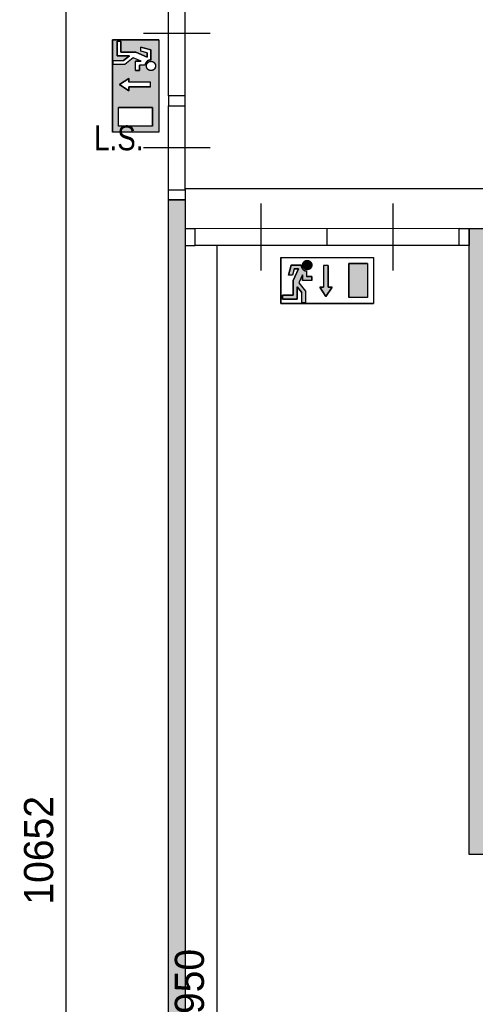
# Model space of a CAD drawing. Extents: x 319440 to 414317, y 3650 to 109188.
# Tile 4 of 46: x 337125 to 339857, y 14672 to 20571. Entities that reach past the tile are written whole.
import ezdxf
from ezdxf.enums import TextEntityAlignment as Align

# ---------------------------------------------------------------- set-up
doc = ezdxf.new("R2010")
doc.units = 0
doc.header["$MEASUREMENT"] = 0
doc.header["$PDMODE"] = 35
doc.header["$PDSIZE"] = -0.5
doc.layers.get('0').update_dxf_attribs({"linetype": 'CONTINUOUS'})
doc.layers.get('DEFPOINTS').update_dxf_attribs({"linetype": 'CONTINUOUS'})
for name, color, linetype in [('-02$TEKST$$$MAAT', 252, 'CONTINUOUS'), ('AA$1A---_ARCEER', 252, 'CONTINUOUS'), ('AL22----_BINNENWAND', 252, 'CONTINUOUS'), ('AL32----_BINNENKOZIJN', 252, 'CONTINUOUS'), ('AM$1A---_MAATVOERING', 252, 'CONTINUOUS'), ('Brandweer', 252, 'CONTINUOUS'), ('brandweer NIEUW', 252, 'CONTINUOUS')]:
    doc.layers.add(name, color=color, linetype=linetype)
doc.styles.add('B-01', font='b-gbp')
doc.styles.add('HELVL', font='HELVL', dxfattribs={"width": 0.8})
doc.dimstyles.new('BBA_STAND', dxfattribs={"dimtxt": 175, "dimasz": 1, "dimexe": 1, "dimexo": 0.001, "dimgap": 75, "dimtad": 1, "dimdec": 0, "dimzin": 0, "dimdsep": 46, "dimtxsty": 'B-01', "dimblk": 'NONE', "dimblk1": 'NONE', "dimblk2": 'PIJL1', "dimcen": 1, "dimse1": 1, "dimse2": 1, "dimclrd": 256, "dimclre": 1, "dimclrt": 256, "dimadec": 0, "dimazin": 0, "dimtfac": 1, "dimtdec": 0, "dimtmove": 0, "dimatfit": 0, "dimldrblk": 'PIJL1', "dimfxl": 1, "dimtolj": 1, "dimtzin": 0, "dimarcsym": 0})

# ---------------------------------------------------------------- blocks, each defined once
blk = doc.blocks.new('*D136')
at = {"layer": 'AM$1A---_MAATVOERING', "lineweight": -2, "transparency": 16777216}
blk.add_line((337402, 20920.8), (337402, 10269), dxfattribs=at)
at = {"layer": 'DEFPOINTS', "color": 0, "transparency": 16777216}
for p in [(337170.4, 20920.8), (337170.4, 10269), (337402, 10269)]:
    blk.add_point(p, dxfattribs=at)
at = {"layer": 'AM$1A---_MAATVOERING', "transparency": 16777216, "insert": (337239.5, 15594.9), "char_height": 175, "attachment_point": 5, "rotation": 90, "style": 'B-01'}
blk.add_mtext('\\A1;10652', dxfattribs=at)
blk = doc.blocks.new('_None')
blk = doc.blocks.new('PIJL1')
at = {"color": 1, "linetype": 'ByBlock'}
blk.add_line((0, 82.6), (0, -82.6), dxfattribs=at)
blk.add_solid([(-100, 16.7), (-100, -16.7), (0, 0)], dxfattribs=at)
blk = doc.blocks.new('*D147')
at = {"layer": 'AM$1A---_MAATVOERING', "lineweight": -2, "transparency": 16777216}
blk.add_line((338306, 19219), (338306, 10269), dxfattribs=at)
at = {"layer": 'DEFPOINTS', "color": 0, "transparency": 16777216}
for p in [(338316, 19219), (338306, 10269), (338316, 10269)]:
    blk.add_point(p, dxfattribs=at)
at = {"layer": 'AM$1A---_MAATVOERING', "transparency": 16777216, "insert": (338143.5, 14744), "char_height": 175, "attachment_point": 5, "rotation": 90, "style": 'B-01'}
blk.add_mtext('\\A1;8950', dxfattribs=at)
blk = doc.blocks.new('*D166')
at = {"layer": 'AM$1A---_MAATVOERING', "lineweight": -2, "transparency": 16777216}
blk.add_line((338117.4, 19559), (356865.4, 19559), dxfattribs=at)
at = {"layer": 'DEFPOINTS', "color": 0, "transparency": 16777216}
for p in [(356865.4, 19559), (338117.4, 19294), (356865.4, 19317)]:
    blk.add_point(p, dxfattribs=at)
at = {"layer": 'AM$1A---_MAATVOERING', "transparency": 16777216, "insert": (347491.4, 19721.5), "char_height": 175, "attachment_point": 5, "style": 'B-01'}
blk.add_mtext('\\A1;18748', dxfattribs=at)

msp = doc.modelspace()

# ---------------------------------------------------------------- hatches: boundary and pattern name
at = {"layer": 'AA$1A---_ARCEER'}
h = msp.add_hatch(color=256, dxfattribs=at)
h.paths.add_polyline_path([(350670.4, 19219), (350670.4, 19319), (339820.4, 19319), (339820.4, 19219), (339820.4, 15569), (340470.4, 15569), (340470.4, 15669), (339920.4, 15669), (339920.4, 19219)])
h.paths.add_polyline_path([(343520.4, 16569), (343520.4, 16619), (343520.4, 19219), (343420.4, 19219), (343420.4, 16669), (342520.4, 16669), (342520.4, 16569), (343420.4, 16569)], flags=17)
h.paths.add_polyline_path([(343520.4, 10269), (343520.4, 15619), (343520.4, 15669), (343420.4, 15669), (341070.4, 15669), (341070.4, 15569), (343420.4, 15569), (343420.4, 10269)])
h.paths.add_polyline_path([(338117.4, 10269), (338117.4, 19491.8), (338017.4, 19491.8), (338017.4, 10269)])
at = {"layer": 'Brandweer'}
h = msp.add_hatch(color=256, dxfattribs=at)
h.paths.add_polyline_path([(337958.2, 20450.9), (337680.8, 20450.9), (337680.8, 19896), (337958.2, 19896)])
h.paths.add_polyline_path([(337779.6, 20167.9), (337779.6, 20144.8), (337724.1, 20181.8), (337779.6, 20218.8), (337779.6, 20195.7), (337909.1, 20195.7), (337909.1, 20167.9)], flags=16)
h.paths.add_polyline_path([(337921.2, 20044), (337921.2, 19933), (337717.8, 19933), (337717.8, 20044)], flags=16)
h.paths.add_polyline_path([(337842.6, 20265.9), (337819.5, 20265.9), (337819.5, 20321.4), (337853.1, 20321.4), (337806, 20342.8), (337754.7, 20302.9), (337685.4, 20302.9), (337685.4, 20326), (337746.8, 20326), (337782.4, 20353.8), (337708.5, 20353.8), (337708.5, 20441.6), (337731.6, 20441.6), (337731.6, 20376.9), (337820.4, 20376.9), (337888.8, 20345.8), (337888.8, 20372.7), (337851.8, 20382), (337851.8, 20405.8), (337912, 20390.8), (337912, 20329.8), (337905.5, 20329.2), (337905.1, 20329.1), (337895.6, 20325.8), (337895.1, 20325.6), (337890, 20322.3), (337889.5, 20321.9), (337886, 20318.8), (337885.8, 20318.5), (337881.3, 20312.8), (337881, 20312.2), (337879.6, 20309.3), (337876.4, 20300.2), (337876.4, 20299.9), (337876.3, 20299.5), (337876.3, 20299.1), (337876.2, 20298.7), (337876.1, 20298.3), (337842.6, 20298.3)], flags=16)
h.paths.add_polyline_path([(337933, 20314.7), (337937.2, 20305.1), (337937.6, 20304.5), (337937.3, 20304.9), (337941.7, 20293.7), (337933.8, 20273.1), (337925.5, 20269.4), (337914.9, 20264.1), (337894.2, 20269.8), (337882.8, 20287.9), (337886.5, 20309), (337903.6, 20322.3), (337913.3, 20321.4), (337924.6, 20320.6), (337932.1, 20312.7), (337937.7, 20307.4), (337937.7, 20307.4), (337941.2, 20287.5), (337936, 20279.7), (337929.4, 20269.4), (337922.1, 20267.7), (337909, 20264.1), (337889.9, 20273.7), (337886, 20284), (337885.2, 20285.6), (337885.2, 20285.5), (337884.7, 20288.3), (337884.7, 20288.4), (337884.7, 20288.3), (337884.7, 20288.4), (337882.8, 20299.5), (337888.6, 20308.6), (337890.2, 20311.5), (337889.9, 20310.9), (337900.6, 20321.1), (337922.6, 20321.7), (337929.8, 20314.9), (337938.5, 20307.4), (337939, 20301.1), (337940.8, 20286.4), (337928.5, 20268.9), (337907.6, 20264.3), (337898.6, 20269.4), (337898.1, 20269.6), (337898.3, 20269.5), (337888.1, 20275.9), (337882.2, 20297.1), (337886.8, 20305.3), (337892, 20315.7), (337901.6, 20319.4), (337902, 20319.6), (337901.9, 20319.6), (337913.4, 20323.4)], flags=16)
at = {"layer": 'brandweer NIEUW'}
msp.add_hatch(color=256, dxfattribs=at).paths.add_polyline_path([(338850.5, 19128.4), (338850.4, 19128.5), (338843.1, 19127.9), (338843, 19127.9), (338837.5, 19126.1), (338837.4, 19126), (338833.6, 19124), (338833.5, 19123.9), (338829.9, 19121.1), (338829.7, 19120.9), (338827.5, 19118.6), (338827.4, 19118.5), (338824.8, 19114.7), (338824.7, 19114.5), (338822.5, 19109.5), (338822.4, 19109.4), (338821.3, 19104.8), (338821.1, 19102.1), (338821.1, 19102.1), (338821.2, 19097.5), (338821.2, 19097.4), (338821.7, 19094.8), (338821.7, 19094.6), (338823, 19090.5), (338823, 19090.4), (338824.6, 19087.2), (338824.6, 19087.1), (338827.3, 19083.2), (338830.5, 19079.9), (338830.7, 19079.7), (338833.7, 19077.5), (338833.9, 19077.4), (338837, 19075.6), (338837.1, 19075.6), (338841.2, 19074.1), (338841.4, 19074), (338847.4, 19073.1), (338847.4, 19073.1), (338854.1, 19073.5), (338854.1, 19073.5), (338858.4, 19074.7), (338858.5, 19074.8), (338862.8, 19076.8), (338862.9, 19076.9), (338865.6, 19078.7), (338865.7, 19078.8), (338870, 19082.9), (338870.1, 19083), (338872.9, 19087.2), (338873.1, 19087.4), (338874.6, 19090.6), (338874.7, 19090.8), (338876.1, 19096.3), (338876.2, 19096.4), (338876.5, 19099.8), (338876.5, 19100), (338876.3, 19104), (338876.3, 19104.2), (338875, 19109.8), (338875, 19109.9), (338873.1, 19114.1), (338873, 19114.3), (338870.8, 19117.6), (338870.6, 19117.8), (338867.7, 19121), (338867.6, 19121.2), (338865.6, 19122.8), (338865.4, 19122.9), (338862.9, 19124.6), (338862.7, 19124.7), (338860.9, 19125.7), (338860.7, 19125.8), (338856.7, 19127.3), (338856.6, 19127.4)])
h = msp.add_hatch(color=256, dxfattribs=at)
h.paths.add_polyline_path([(338765.5, 19009.2), (338765.5, 18920.4), (338700.8, 18920.4), (338700.8, 18897.3), (338788.7, 18897.3), (338788.7, 18971.2), (338816.4, 18935.6), (338816.4, 18874.2), (338839.5, 18874.2), (338839.5, 18943.5), (338799.6, 18994.8), (338821, 19041.9), (338821, 19008.3), (338876.5, 19008.3), (338876.5, 19031.4), (338844.2, 19031.4), (338844.2, 19064.6), (338841.1, 19065.5), (338840.7, 19065.6), (338839.2, 19065.9), (338837.4, 19066.5), (338835.8, 19067), (338832.2, 19068.7), (338830.3, 19069.8), (338829.6, 19070.1), (338826.4, 19072.4), (338823.9, 19074.6), (338823.7, 19074.7), (338821.8, 19076.7), (338820.5, 19078.3), (338820.1, 19078.8), (338818.6, 19080.9), (338816.8, 19084), (338816.6, 19084.4), (338815.3, 19087.2), (338814.3, 19089.9), (338813.6, 19092.4), (338813.3, 19093.9), (338813.2, 19094.4), (338812.7, 19100.8), (338751.7, 19100.8), (338736.6, 19040.6), (338760.5, 19040.6), (338769.7, 19077.6), (338796.7, 19077.6)])
h.paths.add_polyline_path([(338946.8, 19097.9), (338946.8, 18968.4), (338923.6, 18968.4), (338960.6, 18912.9), (338997.6, 18968.4), (338974.5, 18968.4), (338974.5, 19097.9)])
h.paths.add_polyline_path([(339098.5, 19110), (339098.5, 18906.6), (339209.4, 18906.6), (339209.4, 19110)])

# ---------------------------------------------------------------- linework, layer by layer
at = {"layer": 'AL22----_BINNENWAND'}
for points in [[(338017.4, 10269), (338017.4, 19491.9)], [(338017.4, 19491.9), (338117.4, 19491.8)], [(338117.4, 19491.8), (338117.4, 10269)], [(339820.4, 19319), (350670.4, 19319)], [(339820.4, 15569), (339820.4, 19319)], [(340470.4, 15569), (339820.4, 15569)]]:
    msp.add_lwpolyline(points, dxfattribs=at)
at = {"layer": 'AL32----_BINNENKOZIJN'}
for points in [[(338017.4, 20115), (338017.4, 20861.1)], [(338117.1, 20115), (338117.1, 20861.1)], [(338267.3, 20488), (338067.3, 20488), (337867.3, 20488)], [(338017.4, 19551.6), (338017.4, 20055.2)], [(338117.1, 19551.6), (338117.1, 20055.2)], [(338267.3, 19803.4), (338067.3, 19803.4), (337867.3, 19803.4)], [(338573, 19069), (338573, 19269), (338573, 19469)], [(339364.6, 19069), (339364.6, 19269), (339364.6, 19469)], [(339760.4, 19319), (338177.1, 19318.8)], [(338968.8, 19219), (338968.8, 19269), (338968.8, 19319)], [(339760.4, 19219), (338177.1, 19219)]]:
    msp.add_lwpolyline(points, dxfattribs=at)
for points in [[(338017.4, 20115), (338017.4, 20055.2), (338117.1, 20055.2), (338117.1, 20115)], [(338017.4, 19491.8), (338017.4, 19551.6), (338117.1, 19551.6), (338117.1, 19491.8)], [(338117.4, 19219), (338177.1, 19219), (338177.1, 19318.8), (338117.4, 19318.8)], [(339820.4, 19219), (339760.4, 19219), (339760.4, 19319), (339820.4, 19319)]]:
    msp.add_lwpolyline(points, close=True, dxfattribs=at)
at = {"layer": 'Brandweer'}
for p, q in [((337680.8, 20450.9, 5200), (337680.8, 19896, 5200)), ((337958.2, 20450.9, 5200), (337680.8, 20450.9, 5200)), ((337708.5, 20441.6, 5200), (337708.5, 20353.8, 5200)), ((337731.6, 20441.6, 5200), (337708.5, 20441.6, 5200)), ((337731.6, 20376.9, 5200), (337731.6, 20441.6, 5200)), ((337958.2, 20450.9, 5200), (337958.2, 19896, 5200)), ((337708.5, 20353.8, 5200), (337782.4, 20353.8, 5200)), ((337820.4, 20376.9, 5200), (337731.6, 20376.9, 5200)), ((337782.4, 20353.8, 5200), (337746.8, 20326, 5200)), ((337888.8, 20345.8, 5200), (337820.4, 20376.9, 5200)), ((337851.8, 20382, 5200), (337851.8, 20405.8, 5200)), ((337912, 20390.8, 5200), (337851.8, 20405.8, 5200)), ((337888.8, 20372.7, 5200), (337851.8, 20382, 5200)), ((337888.8, 20372.7, 5200), (337888.8, 20345.8, 5200)), ((337912, 20329.8, 5200), (337912, 20390.8, 5200)), ((337685.4, 20302.9, 5200), (337685.4, 20326, 5200)), ((337685.4, 20326, 5200), (337746.8, 20326, 5200)), ((337754.7, 20302.9, 5200), (337685.4, 20302.9, 5200)), ((337806.2, 20342.9, 5200), (337754.7, 20302.9, 5200)), ((337853.1, 20321.4, 5200), (337806, 20342.8, 5200)), ((337819.5, 20265.9, 5200), (337819.5, 20321.4, 5200)), ((337853.1, 20321.4, 5200), (337819.5, 20321.4, 5200)), ((337876.1, 20298.3, 5200), (337842.6, 20298.3, 5200)), ((337842.6, 20265.9, 5200), (337842.6, 20298.3, 5200)), ((337819.5, 20265.9, 5200), (337842.6, 20265.9, 5200)), ((337724.1, 20181.8, 5200), (337779.6, 20218.8, 5200)), ((337779.6, 20144.8, 5200), (337724.1, 20181.8, 5200)), ((337779.6, 20218.8, 5200), (337779.6, 20195.7, 5200)), ((337909.1, 20195.7, 5200), (337779.6, 20195.7, 5200)), ((337779.6, 20167.9, 5200), (337779.6, 20144.8, 5200)), ((337909.1, 20167.9, 5200), (337779.6, 20167.9, 5200)), ((337921.2, 20044, 5200), (337717.8, 20044, 5200)), ((337717.8, 19933, 5200), (337717.8, 20044, 5200)), ((337921.2, 19933, 5200), (337921.2, 20044, 5200)), ((337958.2, 19896, 5200), (337680.8, 19896, 5200)), ((337921.2, 19933, 5200), (337717.8, 19933, 5200))]:
    msp.add_line(p, q, dxfattribs=at)
at = {"layer": 'Brandweer', "elevation": 5200}
for points in [[(337680.8, 20450.9), (337958.2, 20450.9), (337958.2, 19896), (337680.8, 19896), (337680.8, 20450.9)], [(337708.5, 20441.6), (337731.6, 20441.6), (337731.6, 20376.9), (337820.4, 20376.9), (337888.8, 20345.8), (337888.8, 20372.7), (337851.8, 20382), (337851.8, 20405.8), (337912, 20390.8), (337912, 20329.8), (337906.1, 20329.3), (337903.6, 20328.8), (337901.1, 20328.1), (337898.4, 20327.1), (337894.9, 20325.5), (337892.1, 20323.8), (337890.3, 20322.5), (337887.9, 20320.6), (337886.1, 20318.8), (337883.6, 20316), (337881.6, 20313.3), (337879.9, 20310.2), (337878.5, 20307.3), (337877.1, 20303.2), (337876.4, 20300.2), (337875.8, 20298.3), (337842.6, 20298.3), (337842.6, 20265.9), (337819.5, 20265.9), (337819.5, 20321.4), (337853.1, 20321.4), (337806, 20342.8), (337754.7, 20302.9), (337685.4, 20302.9), (337685.4, 20326), (337746.8, 20326), (337782.4, 20353.8), (337708.5, 20353.8), (337708.5, 20441.6)], [(337912, 20329.8), (337911.6, 20329.8), (337911.1, 20329.8), (337910.7, 20329.8), (337910.3, 20329.7), (337909.9, 20329.7), (337909.5, 20329.7), (337909.1, 20329.7), (337908.7, 20329.6), (337908.3, 20329.6), (337907.9, 20329.6), (337907.5, 20329.5), (337907.1, 20329.5), (337906.7, 20329.4), (337906.3, 20329.3), (337905.9, 20329.3), (337905.5, 20329.2), (337905.1, 20329.1), (337904.7, 20329), (337904.3, 20329), (337903.9, 20328.9), (337903.5, 20328.8), (337903.1, 20328.7), (337902.7, 20328.6), (337902.3, 20328.5), (337901.9, 20328.4), (337901.5, 20328.2), (337901.1, 20328.1), (337900.8, 20328), (337900.4, 20327.9), (337900, 20327.7), (337899.6, 20327.6), (337899.2, 20327.5), (337898.8, 20327.3), (337898.5, 20327.2), (337898.1, 20327), (337897.7, 20326.8), (337897.3, 20326.7), (337897, 20326.5), (337896.6, 20326.4), (337896.2, 20326.2), (337895.9, 20326), (337895.5, 20325.8), (337895.1, 20325.6), (337894.8, 20325.4), (337894.4, 20325.2), (337894.1, 20325), (337893.7, 20324.8), (337893.4, 20324.6), (337893, 20324.4), (337892.7, 20324.2), (337892.3, 20324), (337892, 20323.8), (337891.7, 20323.5), (337891.3, 20323.3), (337891, 20323.1), (337890.7, 20322.8), (337890.3, 20322.6), (337890, 20322.3), (337889.7, 20322.1), (337889.4, 20321.8), (337889, 20321.6), (337888.7, 20321.3), (337888.4, 20321.1), (337888.1, 20320.8), (337887.8, 20320.5), (337887.5, 20320.2), (337887.2, 20320), (337886.9, 20319.7), (337886.6, 20319.4), (337886.3, 20319.1), (337886, 20318.8), (337885.8, 20318.5), (337885.5, 20318.2), (337885.2, 20317.9), (337884.9, 20317.6), (337884.7, 20317.3), (337884.4, 20317), (337884.1, 20316.7), (337883.9, 20316.4), (337883.6, 20316.1), (337883.4, 20315.8), (337883.1, 20315.4), (337882.9, 20315.1), (337882.7, 20314.8), (337882.4, 20314.4), (337882.2, 20314.1), (337882, 20313.8), (337881.7, 20313.4), (337881.5, 20313.1), (337881.3, 20312.7), (337881.1, 20312.4), (337880.9, 20312), (337880.7, 20311.7), (337880.5, 20311.3), (337880.3, 20311), (337880.1, 20310.6), (337879.9, 20310.3), (337879.7, 20309.9), (337879.5, 20309.5), (337879.3, 20309.2), (337879.2, 20308.8), (337879, 20308.4), (337878.8, 20308.1), (337878.7, 20307.7), (337878.5, 20307.3), (337878.4, 20306.9), (337878.2, 20306.6), (337878.1, 20306.2), (337877.9, 20305.8), (337877.8, 20305.4), (337877.7, 20305), (337877.6, 20304.6), (337877.4, 20304.2), (337877.3, 20303.9), (337877.2, 20303.5), (337877.1, 20303.1), (337877, 20302.7), (337876.9, 20302.3), (337876.8, 20301.9), (337876.7, 20301.5), (337876.6, 20301.1), (337876.5, 20300.7), (337876.5, 20300.3), (337876.4, 20299.9), (337876.3, 20299.5), (337876.3, 20299.1), (337876.2, 20298.7), (337876.1, 20298.3)], [(337931.6, 20274), (337930.6, 20273.1), (337929.6, 20272.2), (337928.5, 20271.4), (337927.4, 20270.6), (337926.2, 20269.9), (337925, 20269.2), (337923.8, 20268.6), (337922.6, 20268), (337921.3, 20267.5), (337920, 20267.1), (337918.7, 20266.8), (337917.4, 20266.5), (337916, 20266.2), (337914.7, 20266.1), (337913.3, 20266), (337912, 20265.9), (337910.6, 20266), (337909.2, 20266.1), (337907.9, 20266.2), (337906.5, 20266.5), (337905.2, 20266.8), (337903.9, 20267.1), (337902.6, 20267.5), (337901.3, 20268), (337900.1, 20268.6), (337898.9, 20269.2), (337897.7, 20269.9), (337896.5, 20270.6), (337895.4, 20271.4), (337894.4, 20272.2), (337893.3, 20273.1), (337892.3, 20274), (337891.4, 20275), (337890.5, 20276.1), (337889.7, 20277.1), (337888.9, 20278.3), (337888.2, 20279.4), (337887.5, 20280.6), (337886.9, 20281.8), (337886.3, 20283.1), (337885.8, 20284.3), (337885.4, 20285.6), (337885, 20286.9), (337884.7, 20288.3), (337884.5, 20289.6), (337884.3, 20290.9), (337884.2, 20292.3), (337884.2, 20293.7), (337884.2, 20295), (337884.3, 20296.4), (337884.5, 20297.7), (337884.7, 20299.1), (337885, 20300.4), (337885.4, 20301.7), (337885.8, 20303), (337886.3, 20304.3), (337886.9, 20305.5), (337887.5, 20306.7), (337888.2, 20307.9), (337888.9, 20309.1), (337889.7, 20310.2), (337890.5, 20311.3), (337891.4, 20312.3), (337892.3, 20313.3), (337893.3, 20314.2), (337894.4, 20315.1), (337895.4, 20315.9), (337896.5, 20316.7), (337897.7, 20317.5), (337898.9, 20318.1), (337900.1, 20318.7), (337901.3, 20319.3), (337902.6, 20319.8), (337903.9, 20320.2), (337905.2, 20320.6), (337906.5, 20320.9), (337907.9, 20321.1), (337909.2, 20321.3), (337910.6, 20321.4), (337912, 20321.4), (337913.3, 20321.4), (337914.7, 20321.3), (337916, 20321.1), (337917.4, 20320.9), (337918.7, 20320.6), (337920, 20320.2), (337921.3, 20319.8), (337922.6, 20319.3), (337923.8, 20318.7), (337925, 20318.1), (337926.2, 20317.5), (337927.4, 20316.7), (337928.5, 20315.9), (337929.6, 20315.1), (337930.6, 20314.2), (337931.6, 20313.3), (337932.5, 20312.3), (337933.4, 20311.3), (337934.2, 20310.2), (337935, 20309.1), (337935.8, 20307.9), (337936.4, 20306.7), (337937, 20305.5), (337937.6, 20304.3), (337938.1, 20303), (337938.5, 20301.7), (337938.9, 20300.4), (337939.2, 20299.1), (337939.4, 20297.7), (337939.6, 20296.4), (337939.7, 20295), (337939.7, 20293.7), (337939.7, 20292.3), (337939.6, 20290.9), (337939.4, 20289.6), (337939.2, 20288.3), (337938.9, 20286.9), (337938.5, 20285.6), (337938.1, 20284.3), (337937.6, 20283), (337937, 20281.8), (337936.4, 20280.6), (337935.8, 20279.4), (337935, 20278.2), (337934.2, 20277.1), (337933.4, 20276.1), (337932.5, 20275), (337931.6, 20274)], [(337916, 20321.1), (337920.7, 20320), (337925.8, 20317.7), (337929.7, 20315), (337932.2, 20312.6), (337935.1, 20308.9), (337937.3, 20305), (337939.1, 20299.3), (337939.7, 20292), (337938.6, 20285.8), (337937, 20281.7), (337935.9, 20279.6), (337934.1, 20277), (337932.3, 20274.8), (337928.9, 20271.7), (337925.4, 20269.4), (337921.1, 20267.5), (337915.3, 20266.1), (337911.1, 20265.9), (337907.5, 20266.3), (337901.9, 20267.8), (337898.5, 20269.4), (337894.1, 20272.4), (337889.9, 20276.8), (337888, 20279.6), (337885.9, 20284), (337884.7, 20288.4), (337884.3, 20295.1), (337885.2, 20301.1), (337886.8, 20305.4), (337888.6, 20308.7), (337891, 20311.8), (337894.4, 20315.2), (337898.4, 20317.8), (337901.7, 20319.4), (337905.9, 20320.7), (337908.7, 20321.2), (337913.3, 20321.4), (337916, 20321.1)], [(337909.1, 20167.9), (337909.1, 20195.7), (337779.6, 20195.7), (337779.6, 20218.8), (337724.1, 20181.8), (337779.6, 20144.8), (337779.6, 20167.9), (337909.1, 20167.9)], [(337717.8, 20044), (337921.2, 20044), (337921.2, 19933), (337717.8, 19933), (337717.8, 20044)]]:
    msp.add_lwpolyline(points, dxfattribs=at)
msp.add_lwpolyline([(337912, 20329.8), (337905.3, 20329.2), (337895.3, 20325.7), (337889.8, 20322.2), (337885.9, 20318.7), (337881.2, 20312.6), (337878.1, 20306.2), (337876.7, 20301.3), (337875.8, 20298.3), (337842.6, 20298.3), (337842.6, 20265.9), (337819.5, 20265.9), (337819.5, 20321.4), (337853.1, 20321.4), (337806, 20342.8), (337754.7, 20302.9), (337685.4, 20302.9), (337685.4, 20326), (337746.8, 20326), (337782.4, 20353.8), (337708.5, 20353.8), (337708.5, 20441.6), (337731.6, 20441.6), (337731.6, 20376.9), (337820.4, 20376.9), (337888.8, 20345.8), (337888.8, 20372.7), (337851.8, 20382), (337851.8, 20405.8), (337912, 20390.8)], close=True, dxfattribs=at)
at = {"layer": 'brandweer NIEUW'}
for p, q in [((338691.6, 19147), (339246.4, 19147)), ((338691.6, 19147), (338691.6, 18869.6)), ((339246.4, 19147), (339246.4, 18869.6)), ((338751.7, 19100.8), (338736.6, 19040.6)), ((338812.7, 19100.8), (338751.7, 19100.8)), ((338769.7, 19077.6), (338760.5, 19040.6)), ((338796.7, 19077.6), (338765.5, 19009.2)), ((338769.7, 19077.6), (338796.7, 19077.6)), ((338844.2, 19064.9), (338844.2, 19031.4)), ((338946.8, 19097.9), (338946.8, 18968.4)), ((338974.5, 19097.9), (338974.5, 18968.4)), ((339098.5, 19110), (339098.5, 18906.6)), ((339209.4, 19110), (339098.5, 19110)), ((339209.4, 19110), (339209.4, 18906.6)), ((338760.5, 19040.6), (338736.6, 19040.6)), ((338765.5, 19009.2), (338765.5, 18920.4)), ((338799.5, 18995), (338839.5, 18943.5)), ((338821, 19041.9), (338799.6, 18994.8)), ((338821, 19041.9), (338821, 19008.3)), ((338876.5, 19008.3), (338821, 19008.3)), ((338876.5, 19031.4), (338844.2, 19031.4)), ((338876.5, 19008.3), (338876.5, 19031.4)), ((338788.7, 18971.2), (338816.4, 18935.6)), ((338788.7, 18897.3), (338788.7, 18971.2)), ((338816.4, 18874.2), (338816.4, 18935.6)), ((338839.5, 18943.5), (338839.5, 18874.2)), ((338960.6, 18912.9), (338923.6, 18968.4)), ((338923.6, 18968.4), (338946.8, 18968.4)), ((338997.6, 18968.4), (338960.6, 18912.9)), ((338974.5, 18968.4), (338997.6, 18968.4)), ((338765.5, 18920.4), (338700.8, 18920.4)), ((338700.8, 18920.4), (338700.8, 18897.3)), ((338700.8, 18897.3), (338788.7, 18897.3)), ((339209.4, 18906.6), (339098.5, 18906.6)), ((338691.6, 18869.6), (339246.4, 18869.6)), ((338839.5, 18874.2), (338816.4, 18874.2))]:
    msp.add_line(p, q, dxfattribs=at)
for points in [[(338691.6, 18869.6), (338691.6, 19147), (339246.4, 19147), (339246.4, 18869.6), (338691.6, 18869.6)], [(338868.4, 19120.4), (338869.3, 19119.4), (338870.2, 19118.4), (338871.1, 19117.3), (338871.8, 19116.2), (338872.6, 19115), (338873.2, 19113.8), (338873.9, 19112.6), (338874.4, 19111.4), (338874.9, 19110.1), (338875.3, 19108.8), (338875.7, 19107.5), (338876, 19106.2), (338876.2, 19104.8), (338876.4, 19103.5), (338876.5, 19102.1), (338876.5, 19100.8), (338876.5, 19099.4), (338876.4, 19098), (338876.2, 19096.7), (338876, 19095.3), (338875.7, 19094), (338875.3, 19092.7), (338874.9, 19091.4), (338874.4, 19090.1), (338873.9, 19088.9), (338873.2, 19087.7), (338872.6, 19086.5), (338871.8, 19085.3), (338871.1, 19084.2), (338870.2, 19083.2), (338869.3, 19082.1), (338868.4, 19081.1), (338867.4, 19080.2), (338866.4, 19079.3), (338865.3, 19078.5), (338864.2, 19077.7), (338863, 19077), (338861.9, 19076.3), (338860.6, 19075.7), (338859.4, 19075.1), (338858.1, 19074.6), (338856.8, 19074.2), (338855.5, 19073.8), (338854.2, 19073.5), (338852.8, 19073.3), (338851.5, 19073.1), (338850.1, 19073), (338848.8, 19073), (338847.4, 19073), (338846.1, 19073.1), (338844.7, 19073.3), (338843.4, 19073.5), (338842, 19073.8), (338840.7, 19074.2), (338839.4, 19074.6), (338838.2, 19075.1), (338836.9, 19075.7), (338835.7, 19076.3), (338834.5, 19077), (338833.4, 19077.7), (338832.2, 19078.5), (338831.2, 19079.3), (338830.1, 19080.2), (338829.2, 19081.1), (338828.2, 19082.1), (338827.3, 19083.2), (338826.5, 19084.2), (338825.7, 19085.3), (338825, 19086.5), (338824.3, 19087.7), (338823.7, 19088.9), (338823.1, 19090.1), (338822.7, 19091.4), (338822.2, 19092.7), (338821.9, 19094), (338821.6, 19095.3), (338821.3, 19096.7), (338821.2, 19098), (338821.1, 19099.4), (338821, 19100.8), (338821.1, 19102.1), (338821.2, 19103.5), (338821.3, 19104.8), (338821.6, 19106.2), (338821.9, 19107.5), (338822.2, 19108.8), (338822.7, 19110.1), (338823.1, 19111.4), (338823.7, 19112.6), (338824.3, 19113.8), (338825, 19115), (338825.7, 19116.2), (338826.5, 19117.3), (338827.3, 19118.4), (338828.2, 19119.4), (338829.2, 19120.4), (338830.1, 19121.3), (338831.2, 19122.2), (338832.2, 19123), (338833.4, 19123.8), (338834.5, 19124.6), (338835.7, 19125.2), (338836.9, 19125.8), (338838.2, 19126.4), (338839.4, 19126.9), (338840.7, 19127.3), (338842, 19127.7), (338843.4, 19128), (338844.7, 19128.2), (338846.1, 19128.4), (338847.4, 19128.5), (338848.8, 19128.5), (338850.1, 19128.5), (338851.5, 19128.4), (338852.8, 19128.2), (338854.2, 19128), (338855.5, 19127.7), (338856.8, 19127.3), (338858.1, 19126.9), (338859.4, 19126.4), (338860.6, 19125.8), (338861.9, 19125.2), (338863, 19124.6), (338864.2, 19123.8), (338865.3, 19123), (338866.4, 19122.2), (338867.4, 19121.3), (338868.4, 19120.4)], [(338821.3, 19104.8), (338822.4, 19109.5), (338824.7, 19114.6), (338827.4, 19118.5), (338829.8, 19121), (338833.5, 19123.9), (338837.4, 19126.1), (338843.1, 19127.9), (338850.4, 19128.5), (338856.7, 19127.4), (338860.8, 19125.8), (338862.9, 19124.7), (338865.5, 19122.9), (338867.6, 19121.1), (338870.7, 19117.7), (338873.1, 19114.2), (338875, 19109.9), (338876.3, 19104.1), (338876.5, 19099.9), (338876.2, 19096.3), (338874.6, 19090.7), (338873, 19087.3), (338870, 19082.9), (338865.7, 19078.7), (338862.8, 19076.8), (338858.4, 19074.7), (338854.1, 19073.5), (338847.4, 19073.1), (338841.3, 19074), (338837.1, 19075.6), (338833.8, 19077.4), (338830.6, 19079.8), (338827.3, 19083.2), (338824.6, 19087.2), (338823, 19090.5), (338821.7, 19094.7), (338821.2, 19097.5), (338821.1, 19102.1), (338821.3, 19104.8)], [(338700.8, 18897.3), (338700.8, 18920.4), (338765.5, 18920.4), (338765.5, 19009.2), (338796.7, 19077.6), (338769.7, 19077.6), (338760.5, 19040.6), (338736.6, 19040.6), (338751.7, 19100.8), (338812.7, 19100.8), (338813.1, 19094.9), (338813.6, 19092.4), (338814.3, 19089.9), (338815.3, 19087.2), (338817, 19083.7), (338818.6, 19080.9), (338819.9, 19079.1), (338821.8, 19076.7), (338823.6, 19074.9), (338826.4, 19072.4), (338829.2, 19070.4), (338832.2, 19068.7), (338835.1, 19067.3), (338839.2, 19065.9), (338842.2, 19065.2), (338844.2, 19064.6), (338844.2, 19031.4), (338876.5, 19031.4), (338876.5, 19008.3), (338821, 19008.3), (338821, 19041.9), (338799.6, 18994.8), (338839.5, 18943.5), (338839.5, 18874.2), (338816.4, 18874.2), (338816.4, 18935.6), (338788.7, 18971.2), (338788.7, 18897.3), (338700.8, 18897.3)], [(338812.7, 19100.8), (338812.7, 19100.4), (338812.7, 19099.9), (338812.7, 19099.5), (338812.7, 19099.1), (338812.7, 19098.7), (338812.7, 19098.3), (338812.8, 19097.9), (338812.8, 19097.5), (338812.8, 19097.1), (338812.9, 19096.7), (338812.9, 19096.3), (338813, 19095.9), (338813, 19095.5), (338813.1, 19095.1), (338813.2, 19094.7), (338813.2, 19094.3), (338813.3, 19093.9), (338813.4, 19093.5), (338813.5, 19093.1), (338813.6, 19092.7), (338813.7, 19092.3), (338813.8, 19091.9), (338813.9, 19091.5), (338814, 19091.1), (338814.1, 19090.7), (338814.2, 19090.3), (338814.3, 19089.9), (338814.4, 19089.6), (338814.6, 19089.2), (338814.7, 19088.8), (338814.8, 19088.4), (338815, 19088), (338815.1, 19087.6), (338815.3, 19087.3), (338815.4, 19086.9), (338815.6, 19086.5), (338815.8, 19086.1), (338815.9, 19085.8), (338816.1, 19085.4), (338816.3, 19085), (338816.4, 19084.7), (338816.6, 19084.3), (338816.8, 19083.9), (338817, 19083.6), (338817.2, 19083.2), (338817.4, 19082.9), (338817.6, 19082.5), (338817.8, 19082.2), (338818, 19081.8), (338818.2, 19081.5), (338818.5, 19081.1), (338818.7, 19080.8), (338818.9, 19080.5), (338819.1, 19080.1), (338819.4, 19079.8), (338819.6, 19079.5), (338819.9, 19079.1), (338820.1, 19078.8), (338820.4, 19078.5), (338820.6, 19078.2), (338820.9, 19077.8), (338821.1, 19077.5), (338821.4, 19077.2), (338821.7, 19076.9), (338821.9, 19076.6), (338822.2, 19076.3), (338822.5, 19076), (338822.8, 19075.7), (338823, 19075.4), (338823.3, 19075.1), (338823.6, 19074.8), (338823.9, 19074.6), (338824.2, 19074.3), (338824.5, 19074), (338824.8, 19073.7), (338825.1, 19073.5), (338825.4, 19073.2), (338825.7, 19072.9), (338826, 19072.7), (338826.4, 19072.4), (338826.7, 19072.2), (338827, 19071.9), (338827.3, 19071.7), (338827.7, 19071.5), (338828, 19071.2), (338828.3, 19071), (338828.7, 19070.8), (338829, 19070.5), (338829.4, 19070.3), (338829.7, 19070.1), (338830, 19069.9), (338830.4, 19069.7), (338830.7, 19069.5), (338831.1, 19069.3), (338831.5, 19069.1), (338831.8, 19068.9), (338832.2, 19068.7), (338832.5, 19068.5), (338832.9, 19068.3), (338833.3, 19068.1), (338833.6, 19068), (338834, 19067.8), (338834.4, 19067.6), (338834.8, 19067.5), (338835.1, 19067.3), (338835.5, 19067.2), (338835.9, 19067), (338836.3, 19066.9), (338836.6, 19066.7), (338837, 19066.6), (338837.4, 19066.5), (338837.8, 19066.4), (338838.2, 19066.2), (338838.6, 19066.1), (338839, 19066), (338839.4, 19065.9), (338839.8, 19065.8), (338840.2, 19065.7), (338840.5, 19065.6), (338840.9, 19065.5), (338841.3, 19065.4), (338841.7, 19065.3), (338842.1, 19065.3), (338842.5, 19065.2), (338842.9, 19065.1), (338843.3, 19065.1), (338843.7, 19065), (338844.2, 19064.9)], [(338974.5, 19097.9), (338946.8, 19097.9), (338946.8, 18968.4), (338923.6, 18968.4), (338960.6, 18912.9), (338997.6, 18968.4), (338974.5, 18968.4), (338974.5, 19097.9)], [(339098.5, 18906.6), (339098.5, 19110), (339209.4, 19110), (339209.4, 18906.6), (339098.5, 18906.6)]]:
    msp.add_lwpolyline(points, dxfattribs=at)
msp.add_lwpolyline([(338812.7, 19100.8), (338813.3, 19094.1), (338816.7, 19084.1), (338820.2, 19078.6), (338823.8, 19074.7), (338829.9, 19070), (338836.3, 19066.9), (338841.1, 19065.5), (338844.2, 19064.6), (338844.2, 19031.4), (338876.5, 19031.4), (338876.5, 19008.3), (338821, 19008.3), (338821, 19041.9), (338799.6, 18994.8), (338839.5, 18943.5), (338839.5, 18874.2), (338816.4, 18874.2), (338816.4, 18935.6), (338788.7, 18971.2), (338788.7, 18897.3), (338700.8, 18897.3), (338700.8, 18920.4), (338765.5, 18920.4), (338765.5, 19009.2), (338796.7, 19077.6), (338769.7, 19077.6), (338760.5, 19040.6), (338736.6, 19040.6), (338751.7, 19100.8)], close=True, dxfattribs=at)

# ---------------------------------------------------------------- texts
at = {"layer": '-02$TEKST$$$MAAT', "style": 'HELVL', "width": 0.8}
msp.add_text('L.S.', height=148.75, dxfattribs=at).set_placement((337571.3, 19862.6, 2600), align=Align.MIDDLE_LEFT)

# ---------------------------------------------------------------- dimensions: what is measured, and where the dimension line sits
at = {"layer": 'AM$1A---_MAATVOERING'}
for base, p1, p2, picture, middle in [((337402, 10269), (337170.4, 20920.8), (337170.4, 10269), '*D136', (337239.5, 15594.9)), ((338306, 10269), (338316, 19219), (338316, 10269), '*D147', (338143.5, 14744))]:
    dim = msp.add_linear_dim(base=base, p1=p1, p2=p2, angle=270, dimstyle='BBA_STAND', dxfattribs=at)
    dim.commit()
    dim.dimension.update_dxf_attribs({"geometry": picture, "text_midpoint": middle})
dim = msp.add_linear_dim(base=(356865.4, 19559), p1=(338117.4, 19294), p2=(356865.4, 19317), dimstyle='BBA_STAND', dxfattribs=at)
dim.commit()
dim.dimension.update_dxf_attribs({"geometry": '*D166', "text_midpoint": (347491.4, 19721.5)})

doc.saveas('drawing.dxf')
